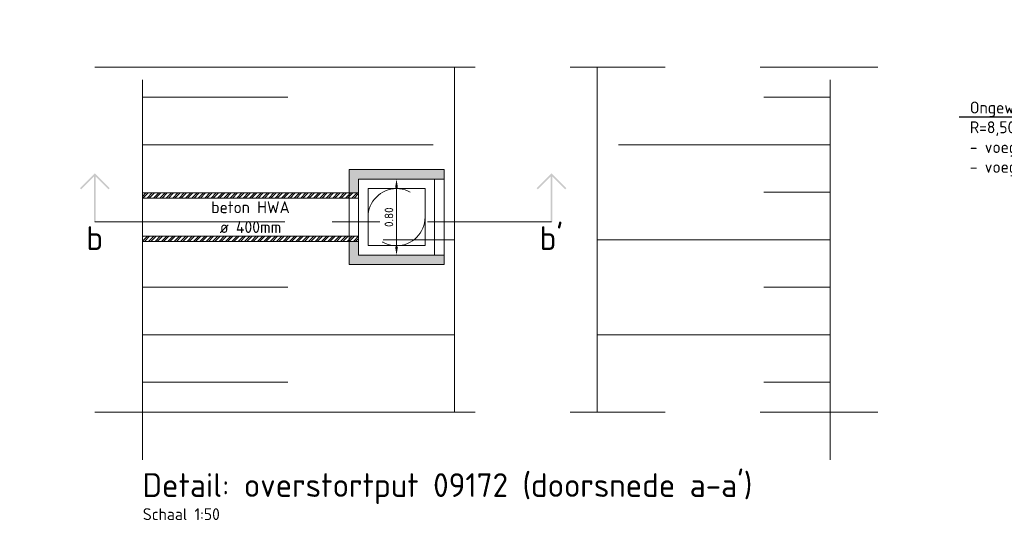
# Model space of a CAD drawing. Header units: metres. Extents: x 195696 to 514079, y 327475 to 328989.
# Tile 233 of 256: x 196506 to 196516, y 327697 to 327702. Entities that reach past the tile are written whole.
import ezdxf
from ezdxf import colors
from ezdxf.entities.mleader import LeaderData, LeaderLine
from ezdxf.enums import TextEntityAlignment as Align
from ezdxf.math import Vec2, Vec3

# ---------------------------------------------------------------- set-up
doc = ezdxf.new("R2010")
doc.units = ezdxf.units.M
doc.linetypes.add('DASHED2', pattern=[0.375, 0.25, -0.125])
doc.linetypes.add('ZZ-AFBREEK-SO', pattern=[7, 4, -1, 1, -1])
for name, color, linetype, lineweight in [('B-WE-GW-MAAIVELD-GD', 93, 'Continuous', 18), ('N-WE-AM-AANPIJLING-M', 6, 'Continuous', 18), ('N-WE-VH-GESLOTENVERHARDING_BETON_SCHRAAL-A', 251, 'Continuous', 18), ('N-WE-VH-GESLOTENVERHARDING_BETON_SCHRAAL-AD', 251, 'Continuous', 18), ('X-XX-AL-AFBREEKLIJN-G', 7, 'ZZ-AFBREEK-SO', 18), ('X-XX-AL-DETAIL1-G', 7, 'Continuous', 18), ('X-XX-AL-T25', 7, 'Continuous', 25), ('X-XX-AL-T50', 7, 'Continuous', 50)]:
    doc.layers.add(name, color=color, linetype=linetype, lineweight=lineweight)
doc.styles.add('NLCS-ISO', font='NLCS-ISO.ttf')
doc.styles.add('NLCS-ISO-M50-T18', font='NLCS-ISO.ttf', dxfattribs={"height": 0.09})
doc.styles.add('NLCS-ISO-M50-T25', font='NLCS-ISO.ttf', dxfattribs={"height": 0.125})
doc.styles.add('NLCS-ISO-M50-T50', font='NLCS-ISO.ttf', dxfattribs={"height": 0.25})
doc.dimstyles.new('NLCS-M50-T18-PIJL_L2_H1', dxfattribs={"dimscale": 0.05, "dimtxt": 0.09, "dimasz": 1.8, "dimexe": 2, "dimexo": 2, "dimgap": 0.7, "dimtad": 1, "dimzin": 0, "dimdsep": 46, "dimtxsty": 'NLCS-ISO-M50-T18', "dimcen": 0, "dimdle": 2, "dimse1": 1, "dimse2": 1, "dimclrd": 256, "dimclre": 256, "dimclrt": 7, "dimadec": 1, "dimazin": 0, "dimtfac": 1, "dimtofl": 0, "dimtmove": 0, "dimatfit": 3, "dimfxl": 2, "dimfxlon": 1, "dimtfillclr": 256, "dimtolj": 1, "dimtzin": 0, "dimlwd": -1, "dimlwe": -1, "dimarcsym": 0})
pattern_1 = [(45, (0.61621, 0), (-0.033675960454, 0.033675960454), []), (45, (0.63866, 0), (-0.033675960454, 0.033675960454), [])]

# ---------------------------------------------------------------- blocks, each defined once
blk = doc.blocks.new('*D365')
at = {"layer": 'defpoints', "color": 0, "transparency": 16777216}
for p in [(196509.216, 327700.489), (196509.532, 327700.489), (196509.25, 327699.689)]:
    blk.add_point(p, dxfattribs=at)
at = {"layer": 'N-WE-AM-AANPIJLING-M', "transparency": 16777216}
blk.add_line((196509.532, 327699.779), (196509.532, 327700.399), dxfattribs=at)
for points in [[(196509.517, 327700.399), (196509.547, 327700.399), (196509.532, 327700.489)], [(196509.517, 327699.779), (196509.547, 327699.779), (196509.532, 327699.689)]]:
    blk.add_solid(points, dxfattribs=at)
at = {"layer": 'N-WE-AM-AANPIJLING-M', "color": 7, "transparency": 16777216, "insert": (196509.452, 327700.089), "char_height": 0.09, "attachment_point": 5, "rotation": 90, "style": 'NLCS-ISO-M50-T18', "bg_fill": 3, "box_fill_scale": 1.1, "bg_fill_color": 256, "bg_fill_true_color": 13158600, "bg_fill_transparency": 0}
blk.add_mtext('\\A1;0.80', dxfattribs=at)
blk = doc.blocks.new('SAL-VERWIJZING_AANZICHT_BOVEN-SO')
h = blk.add_hatch(color=256)
h.dxf.hatch_style = 1
h.paths.add_polyline_path([(0, 10.25), (-3.12, 7.12), (-2.88, 6.88), (-0.18, 9.58), (-0.18, 0), (0.17, 0), (0.17, 9.58), (2.88, 6.88), (3.12, 7.12)])
at = {"lineweight": 50, "style": 'NLCS-ISO'}
blk.add_attdef('...', text='', height=5, dxfattribs=at).set_placement((-0.02, -0.9), align=Align.TOP_CENTER)

msp = doc.modelspace()

# ---------------------------------------------------------------- hatches: boundary and pattern name
at = {"layer": 'N-WE-VH-GESLOTENVERHARDING_BETON_SCHRAAL-A', "lineweight": 0}
h = msp.add_hatch(color=256, dxfattribs=at)
h.dxf.hatch_style = 1
h.paths.add_polyline_path([(196509.032, 327700.344), (196509.132, 327700.344), (196509.132, 327700.489), (196510.032, 327700.489), (196510.032, 327700.589), (196509.032, 327700.589)])
h.paths.add_polyline_path([(196509.132, 327699.834), (196509.032, 327699.834), (196509.032, 327699.589), (196510.032, 327699.589), (196510.032, 327699.689), (196509.132, 327699.689)])
at = {"layer": 'N-WE-VH-GESLOTENVERHARDING_BETON_SCHRAAL-AD'}
h = msp.add_hatch(dxfattribs=at)
h.set_pattern_fill('AVH-BETON', color=256, pattern_type=2)
h.set_pattern_definition([(45, (196512.3018, 327695.584), (0, 4.2426), [0.1414, -2.0506, 0, -2.0506]), (45, (196512.5328, 327695.4885), (0, 4.2426), [0.1414, -2.0506, 0, -2.0506]), (337.5, (196512.402, 327695.684), (-2e-09, -4.2426), [0.25, -1.4986, 0, -1.4959]), (337.5, (196512.302, 327695.584), (-2e-09, -4.2426), [0.25, -1.4986, 0, -1.4959]), (60, (196511.302, 327694.584), (-2, 3.4641), [0.1875, -1.90625, 0, -1.90625]), (120, (196511.302, 327694.584), (-4, 8e-09), [0.1875, -1.90625, 0, -1.90625]), (0, (196511.208, 327694.7465), (2, 3.4641), [0.1875, -1.90625, 0, -1.90625])])
h.paths.add_polyline_path([(196508.936, 327700.609), (196509.886, 327701.003), (196510.137, 327701.003), (196510.137, 327699.175), (196509.886, 327699.175), (196508.936, 327699.569)])
at = {"layer": 'X-XX-AL-DETAIL1-G', "lineweight": 0}
h = msp.add_hatch(dxfattribs=at)
h.set_pattern_fill('ANSI32', color=256, scale=0.005)
h.set_pattern_definition(pattern_1)
h.paths.add_polyline_path([(196506.858, 327700.344), (196506.858, 327700.289), (196509.132, 327700.289), (196509.132, 327700.344)])
h = msp.add_hatch(dxfattribs=at)
h.set_pattern_fill('ANSI32', color=256, scale=0.005)
h.set_pattern_definition(pattern_1)
h.paths.add_polyline_path([(196506.858, 327699.889), (196506.858, 327699.834), (196509.132, 327699.834), (196509.132, 327699.889)])

# ---------------------------------------------------------------- linework, layer by layer
at = {"layer": 'B-WE-GW-MAAIVELD-GD'}
for points in [[(196510.142, 327698.034), (196510.142, 327701.668)], [(196511.645, 327698.034), (196511.645, 327701.668)], [(196508.389, 327701.351), (196506.858, 327701.351)], [(196513.399, 327701.351), (196514.096, 327701.351)], [(196509.919, 327700.851), (196506.858, 327700.851)], [(196511.868, 327700.851), (196514.096, 327700.851)], [(196513.399, 327700.351), (196514.096, 327700.351)], [(196511.645, 327699.851), (196514.096, 327699.851)], [(196508.389, 327699.351), (196506.858, 327699.351)], [(196513.399, 327699.351), (196514.096, 327699.351)], [(196510.142, 327698.851), (196506.858, 327698.851)], [(196511.645, 327698.851), (196514.096, 327698.851)], [(196508.389, 327698.351), (196506.858, 327698.351)], [(196513.399, 327698.351), (196514.096, 327698.351)]]:
    msp.add_lwpolyline(points, dxfattribs=at)
at = {"layer": 'X-XX-AL-AFBREEKLIJN-G'}
for points in [[(196506.858, 327697.534), (196506.858, 327702.168)], [(196514.096, 327697.534), (196514.096, 327702.168)], [(196506.358, 327701.668), (196514.596, 327701.668)], [(196506.358, 327698.034), (196514.596, 327698.034)]]:
    msp.add_lwpolyline(points, dxfattribs=at)
at = {"layer": 'X-XX-AL-DETAIL1-G'}
msp.add_lwpolyline([(196509.032, 327699.589), (196510.032, 327699.589), (196510.032, 327700.589), (196509.032, 327700.589)], close=True, dxfattribs=at)
for points in [[(196509.932, 327700.489), (196509.932, 327699.689)], [(196509.132, 327700.344), (196506.858, 327700.344)], [(196509.132, 327700.344), (196509.132, 327700.289)], [(196509.132, 327700.289), (196506.858, 327700.289)], [(196509.132, 327699.889), (196506.858, 327699.889)], [(196509.132, 327699.834), (196506.858, 327699.834)], [(196509.132, 327699.889), (196509.132, 327699.834)]]:
    msp.add_lwpolyline(points, dxfattribs=at)
at = {"layer": 'X-XX-AL-DETAIL1-G', "linetype": 'DASHED2', "lineweight": 0, "ltscale": 2.5, "transparency": 33554559}
msp.add_lwpolyline([(196509.232, 327700.389), (196509.232, 327699.789), (196509.832, 327699.789), (196509.832, 327700.389)], close=True, dxfattribs=at)
msp.add_lwpolyline([(196509.132, 327700.289), (196509.132, 327699.889)], dxfattribs=at)
msp.add_circle((196509.532, 327700.089), 0.3, dxfattribs=at)

# ---------------------------------------------------------------- block references
at = {"layer": 'X-XX-AL-T25', "xscale": 0.05, "yscale": 0.05, "zscale": 0.05}
for p, values in [((196506.356, 327700.038), {'...': 'b'}), ((196511.162, 327700.038), {'...': "b'"})]:
    msp.add_blockref('SAL-VERWIJZING_AANZICHT_BOVEN-SO', p, dxfattribs=at).add_auto_attribs(values)

# ---------------------------------------------------------------- texts
at = {"layer": 'X-XX-AL-T25', "insert": (196506.862, 327697.024), "char_height": 0.125, "attachment_point": 1, "style": 'NLCS-ISO-M50-T25'}
msp.add_mtext_dynamic_manual_height_columns('Schaal 1:50', width=8.66252, gutter_width=12.5, heights=[0], dxfattribs=at)
at = {"layer": 'X-XX-AL-T50', "insert": (196506.858, 327697.393), "char_height": 0.25, "attachment_point": 1, "style": 'NLCS-ISO-M50-T50'}
msp.add_mtext_dynamic_manual_height_columns("Detail: overstortput 09172 (doorsnede a-a')", width=7.35537, gutter_width=12.5, heights=[0], dxfattribs=at)

# ---------------------------------------------------------------- leaders
at = {"layer": 'X-XX-AL-T25'}
ml = msp.add_multileader_mtext('Standard', dxfattribs=at)
ml.set_content('Inzaaien groenvak rotonde\\P- 500mm teelaarde\\P- aanvullen met vrijgekomen grond', color=256, style='NLCS-ISO-M50-T25')
ml.set_leader_properties(color=256, linetype='ByLayer', lineweight=-1)
ml.build(insert=Vec2(0, 0))
ml.multileader.update_dxf_attribs({"text_left_attachment_type": 6, "text_right_attachment_type": 6, "dogleg_length": 0.125, "arrow_head_size": 0.125})
ctx = ml.context
ctx.base_point, ctx.char_height, ctx.arrow_head_size, ctx.landing_gap_size, ctx.plane_origin = Vec3(196437.352, 327699.624), 0.125, 0.125, 0.045, Vec3(196437.227, 327698.088)
ctx.left_attachment, ctx.right_attachment = 6, 6
notes = []
notes.append((ctx, [(0, (1, 1, 0), (196437.227, 327699.624), (1, 0), 0.125, [(0, [(196437.227, 327698.205)], 0, [])])]))
ctx.mtext.insert, ctx.mtext.width, ctx.mtext.flow_direction = Vec3(196437.397, 327699.786), 317642.06417, 5
ml = msp.add_multileader_mtext('Standard', dxfattribs=at)
ml.set_content('Rotondeplateau, beton (in het werk gestort)\\P- 300mm menggranulaat 0/31,5\\P- uitvullaag zand in zandbed\\P{\\A1;\\fNLCS-ISO|b0|i1|c0|p34;\\C8;- bestaand zandbed}', color=256, style='NLCS-ISO-M50-T25')
ml.set_leader_properties(color=256, linetype='ByLayer', lineweight=-1)
ml.build(insert=Vec2(0, 0))
ml.multileader.update_dxf_attribs({"text_left_attachment_type": 6, "text_right_attachment_type": 6, "dogleg_length": 0.125, "arrow_head_size": 0.125})
ctx = ml.context
ctx.base_point, ctx.char_height, ctx.arrow_head_size, ctx.landing_gap_size, ctx.plane_origin = Vec3(196441.671, 327699.624), 0.125, 0.125, 0.045, Vec3(196441.546, 327696.421)
ctx.left_attachment, ctx.right_attachment = 6, 6
notes.append((ctx, [(0, (1, 1, 0), (196441.546, 327699.624), (1, 0), 0.125, [(0, [(196441.546, 327697.225)], 0, [])])]))
ctx.mtext.insert, ctx.mtext.width, ctx.mtext.flow_direction = Vec3(196441.716, 327699.774), 13964.76953, 5
ml = msp.add_multileader_mtext('Standard', dxfattribs=at)
ml.set_content('Asfaltconstructie:\\P- 35mm SMA-NL 8B of 11B\\P- 60mm AC 22 Bind TL-C\\P- 70mm AC 22 Base OL-C\\P- 300mm menggranulaat 0/31,5\\P- uitvullaag zand in zandbed\\P{\\A1;\\fNLCS-ISO|b0|i1|c0|p34;\\C8;- bestaand zandbed}', color=256, style='NLCS-ISO-M50-T25')
ml.set_leader_properties(color=256, linetype='ByLayer', lineweight=-1)
ml.build(insert=Vec2(0, 0))
ml.multileader.update_dxf_attribs({"text_left_attachment_type": 6, "text_right_attachment_type": 6, "dogleg_length": 0.125, "arrow_head_size": 0.125})
ctx = ml.context
ctx.base_point, ctx.char_height, ctx.arrow_head_size, ctx.landing_gap_size, ctx.plane_origin = Vec3(196445.973, 327699.624), 0.125, 0.125, 0.045, Vec3(196445.848, 327696.565)
ctx.left_attachment, ctx.right_attachment = 6, 6
notes.append((ctx, [(0, (1, 1, 0), (196445.848, 327699.624), (1, 0), 0.125, [(0, [(196445.848, 327697.211)], 0, [])])]))
ctx.mtext.insert, ctx.mtext.width, ctx.mtext.flow_direction = Vec3(196446.018, 327699.774), 9746.12595, 5
ml = msp.add_multileader_mtext('Standard', dxfattribs=at)
ml.set_content('Trottoirband\\P180/200x250mm in beton', color=256, style='NLCS-ISO-M50-T25')
ml.set_leader_properties(color=256, linetype='ByLayer', lineweight=-1)
ml.build(insert=Vec2(0, 0))
ml.multileader.update_dxf_attribs({"text_left_attachment_type": 6, "text_right_attachment_type": 6, "dogleg_length": 0.125, "arrow_head_size": 0.125})
ctx = ml.context
ctx.base_point, ctx.char_height, ctx.arrow_head_size, ctx.landing_gap_size, ctx.plane_origin = Vec3(196449.966, 327699.624), 0.125, 0.125, 0.045, Vec3(196449.841, 327695.128)
ctx.left_attachment, ctx.right_attachment = 6, 6
notes.append((ctx, [(0, (1, 1, 0), (196449.841, 327699.624), (1, 0), 0.125, [(0, [(196449.841, 327697.219)], 0, [])])]))
ctx.mtext.insert, ctx.mtext.width, ctx.mtext.flow_direction = Vec3(196450.011, 327699.774), 480.93919, 5
ml = msp.add_multileader_mtext('Standard', dxfattribs=at)
ml.set_content('\\A1;Betontegels, 300x300x45mm\\P- 50mm brekerzand\\P{\\fNLCS-ISO|b0|i1|c0|p34;\\C8;- bestaand zandbed}', color=256, style='NLCS-ISO-M50-T25')
ml.set_leader_properties(color=256, linetype='ByLayer', lineweight=-1)
ml.build(insert=Vec2(0, 0))
ml.multileader.update_dxf_attribs({"text_left_attachment_type": 6, "text_right_attachment_type": 6, "dogleg_length": 0.125, "arrow_head_size": 0.125})
ctx = ml.context
ctx.base_point, ctx.char_height, ctx.arrow_head_size, ctx.landing_gap_size, ctx.plane_origin = Vec3(196452.607, 327699.624), 0.125, 0.125, 0.045, Vec3(196452.482, 327697.776)
ctx.left_attachment, ctx.right_attachment = 6, 6
notes.append((ctx, [(1, (1, 1, 0), (196452.482, 327699.624), (1, 0), 0.125, [(0, [(196452.482, 327697.196)], 0, [])])]))
ctx.mtext.insert, ctx.mtext.width, ctx.mtext.flow_direction = Vec3(196452.652, 327699.774), 8901.80784, 5
ml = msp.add_multileader_mtext('Standard', dxfattribs=at)
ml.set_content('Opsluitband 60x200mm \\Pop zand', color=256, style='NLCS-ISO-M50-T25')
ml.set_leader_properties(color=256, linetype='ByLayer', lineweight=-1)
ml.build(insert=Vec2(0, 0))
ml.multileader.update_dxf_attribs({"text_left_attachment_type": 6, "text_right_attachment_type": 6, "dogleg_length": 0.125, "arrow_head_size": 0.125})
ctx = ml.context
ctx.base_point, ctx.char_height, ctx.arrow_head_size, ctx.landing_gap_size, ctx.plane_origin = Vec3(196453.36, 327698.675), 0.125, 0.125, 0.045, Vec3(196453.235, 327694.624)
ctx.left_attachment, ctx.right_attachment = 6, 6
notes.append((ctx, [(0, (1, 1, 0), (196453.235, 327698.675), (1, 0), 0.125, [(0, [(196453.235, 327697.2)], 0, [])])]))
ctx.mtext.insert, ctx.mtext.width, ctx.mtext.flow_direction = Vec3(196453.405, 327698.838), 4780.57108, 5
for ctx, leaders in notes:
    for number, flags, end, landing, length, lines in leaders:
        leader = LeaderData()
        leader.index, (leader.has_last_leader_line, leader.has_dogleg_vector, leader.attachment_direction) = number, flags
        leader.last_leader_point, leader.dogleg_vector, leader.dogleg_length = Vec3(end), Vec3(landing), length
        for number, points, colour, breaks in lines:
            line = LeaderLine()
            line.index, line.vertices, line.color, line.breaks = number, Vec3.list(points), colors.encode_raw_color(colour), breaks
            leader.lines.append(line)
        ctx.leaders.append(leader)

# ---------------------------------------------------------------- next in the draw order: texts
at = {"layer": 'X-XX-AL-T25', "insert": (196507.995, 327700.089), "char_height": 0.125, "attachment_point": 5, "style": 'NLCS-ISO-M50-T25', "bg_fill": 3, "box_fill_scale": 1, "bg_fill_color": 256, "bg_fill_transparency": 0}
msp.add_mtext_dynamic_manual_height_columns('beton HWA\\Pø 400mm', width=0.9458, gutter_width=0.25, heights=[0], dxfattribs=at)

# ---------------------------------------------------------------- next in the draw order: dimensions: what is measured, and where the dimension line sits
at = {"layer": 'N-WE-AM-AANPIJLING-M'}
dim = msp.add_linear_dim(base=(196509.532, 327700.489), p1=(196509.25, 327699.689), p2=(196509.216, 327700.489), angle=90, dimstyle='NLCS-M50-T18-PIJL_L2_H1', override={"dimtfill": 1}, dxfattribs=at)
dim.commit()
dim.dimension.update_dxf_attribs({"geometry": '*D365', "text_midpoint": (196509.532, 327700.089), "dimtype": 160})

# ---------------------------------------------------------------- next in the draw order: leaders
at = {"layer": 'X-XX-AL-T25'}
ml = msp.add_multileader_mtext('Standard', dxfattribs=at)
ml.set_content('Ongewapende printbeton 250mm dik\\PR=8,50m met steenmotief\\P- voegen zagen 1/3 hoogte h.o.h. ca. 2,50m\\P- voegen afkitten', color=256, style='NLCS-ISO-M50-T25')
ml.set_leader_properties(color=256, linetype='ByLayer', lineweight=-1)
ml.build(insert=Vec2(0, 0))
ml.multileader.update_dxf_attribs({"text_left_attachment_type": 6, "text_right_attachment_type": 6, "dogleg_length": 0.125, "arrow_head_size": 0.125})
ctx = ml.context
ctx.base_point, ctx.char_height, ctx.arrow_head_size, ctx.landing_gap_size, ctx.plane_origin = Vec3(196515.52, 327701.143), 0.125, 0.125, 0.045, Vec3(196519.691, 327698.94)
ctx.left_attachment, ctx.right_attachment = 6, 6
notes = []
notes.append((ctx, [(0, (1, 1, 0), (196519.029, 327701.143), (-1, 0), 0.125, [(0, [(196519.029, 327698.851)], 0, [])])]))
ctx.mtext.insert, ctx.mtext.width, ctx.mtext.defined_height, ctx.mtext.flow_direction = Vec3(196515.565, 327701.306), 889.14905, 57.269, 5
ctx.mtext.has_bg_fill, ctx.mtext.bg_color, ctx.mtext.bg_scale_factor, ctx.mtext.bg_transparency, ctx.mtext.use_window_bg_color = 1, -1027028792, 1.5, 0, 1
for ctx, leaders in notes:
    for number, flags, end, landing, length, lines in leaders:
        leader = LeaderData()
        leader.index, (leader.has_last_leader_line, leader.has_dogleg_vector, leader.attachment_direction) = number, flags
        leader.last_leader_point, leader.dogleg_vector, leader.dogleg_length = Vec3(end), Vec3(landing), length
        for number, points, colour, breaks in lines:
            line = LeaderLine()
            line.index, line.vertices, line.color, line.breaks = number, Vec3.list(points), colors.encode_raw_color(colour), breaks
            leader.lines.append(line)
        ctx.leaders.append(leader)

# ---------------------------------------------------------------- next in the draw order: linework, layer by layer
at = {"layer": 'B-WE-GW-MAAIVELD-GD'}
msp.add_lwpolyline([(196510.142, 327699.851), (196509.392, 327699.851)], dxfattribs=at)
at = {"layer": 'X-XX-AL-AFBREEKLIJN-G', "ltscale": 0.5}
msp.add_lwpolyline([(196506.356, 327700.038), (196511.162, 327700.038)], dxfattribs=at)
at = {"layer": 'X-XX-AL-DETAIL1-G'}
for points in [[(196510.032, 327700.489), (196509.132, 327700.489), (196509.132, 327700.344)], [(196509.132, 327699.834), (196509.132, 327699.689), (196510.032, 327699.689)]]:
    msp.add_lwpolyline(points, dxfattribs=at)

# ---------------------------------------------------------------- next in the draw order: leaders
at = {"layer": 'X-XX-AL-T25'}
ml = msp.add_multileader_mtext('Standard', dxfattribs=at)
ml.set_content('Opsluitband\\P150x250mm in beton', color=256, style='NLCS-ISO-M50-T25')
ml.set_leader_properties(color=256, linetype='ByLayer', lineweight=-1)
ml.build(insert=Vec2(0, 0))
ml.multileader.update_dxf_attribs({"text_left_attachment_type": 6, "text_right_attachment_type": 6, "dogleg_length": 0.125, "arrow_head_size": 0.125})
ctx = ml.context
ctx.base_point, ctx.char_height, ctx.arrow_head_size, ctx.landing_gap_size, ctx.plane_origin = Vec3(196438.724, 327698.675), 0.125, 0.125, 0.045, Vec3(196440.966, 327697.693)
ctx.left_attachment, ctx.right_attachment = 6, 6
notes = []
notes.append((ctx, [(1, (1, 1, 0), (196440.426, 327698.675), (-1, 0), 0.125, [(0, [(196440.966, 327697.383)], 0, [])])]))
ctx.mtext.insert, ctx.mtext.width, ctx.mtext.flow_direction = Vec3(196438.769, 327698.825), 11269.71791, 5
for ctx, leaders in notes:
    for number, flags, end, landing, length, lines in leaders:
        leader = LeaderData()
        leader.index, (leader.has_last_leader_line, leader.has_dogleg_vector, leader.attachment_direction) = number, flags
        leader.last_leader_point, leader.dogleg_vector, leader.dogleg_length = Vec3(end), Vec3(landing), length
        for number, points, colour, breaks in lines:
            line = LeaderLine()
            line.index, line.vertices, line.color, line.breaks = number, Vec3.list(points), colors.encode_raw_color(colour), breaks
            leader.lines.append(line)
        ctx.leaders.append(leader)

doc.saveas('drawing.dxf')
